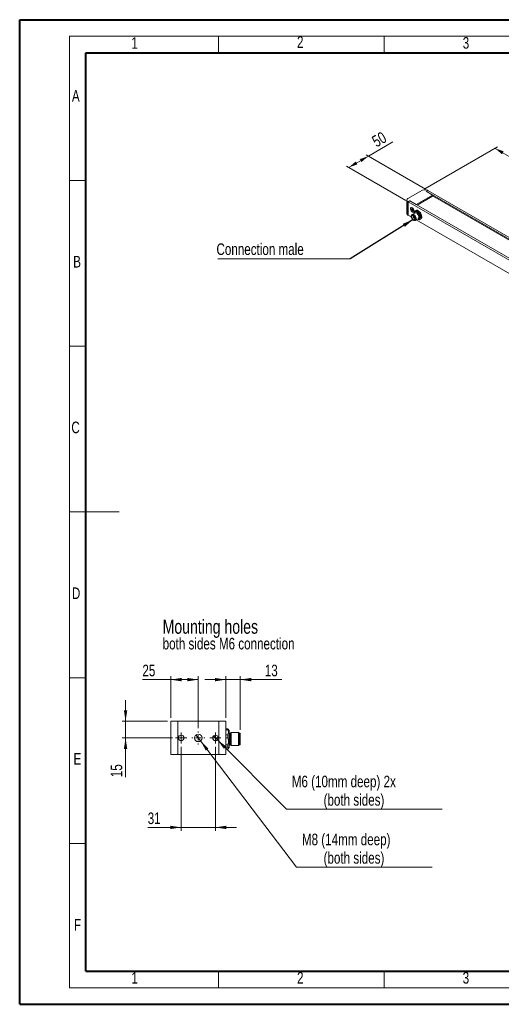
# Model space of a CAD drawing. Header units: millimetres. Extents: x 0 to 420, y 0 to 297.
# Tile 1 of 2: x 0 to 145, y 0 to 297. Entities that reach past the tile are written whole.
import ezdxf

# ---------------------------------------------------------------- set-up
doc = ezdxf.new("R2010")
doc.units = ezdxf.units.MM
doc.styles.add('SLDTEXTSTYLE0', font='TXT', dxfattribs={"width": 0.75})
doc.dimstyles.new('SLDDIMSTYLE0', dxfattribs={"dimtxt": 3.5, "dimasz": 3.302, "dimexe": 0, "dimexo": 0.0625, "dimgap": 0.875, "dimtad": 1, "dimlfac": 3, "dimrnd": 1e-09, "dimzin": 12, "dimdsep": 46, "dimtxsty": 'SLDTEXTSTYLE0', "dimsah": 1, "dimcen": 0.09, "dimadec": 0, "dimazin": 3, "dimtfac": 1, "dimtofl": 0, "dimtmove": 0, "dimatfit": 3, "dimfxl": 1, "dimfrac": 2, "dimtolj": 1, "dimtzin": 12, "dimarcsym": 0})
doc.dimstyles.new('SLDDIMSTYLE1', dxfattribs={"dimtxt": 3.5, "dimasz": 3.302, "dimexe": 0, "dimexo": 0.0625, "dimgap": 0.875, "dimtad": 1, "dimlfac": 3, "dimrnd": 1e-09, "dimzin": 12, "dimdsep": 46, "dimtxsty": 'SLDTEXTSTYLE0', "dimsah": 1, "dimcen": 0.09, "dimadec": 0, "dimazin": 3, "dimtfac": 1, "dimtmove": 0, "dimatfit": 0, "dimfxl": 1, "dimfrac": 2, "dimtolj": 1, "dimtzin": 12, "dimarcsym": 0})
doc.dimstyles.new('SLDDIMSTYLE2', dxfattribs={"dimtxt": 3.5, "dimasz": 3.302, "dimexe": 0, "dimexo": 0.0625, "dimgap": 0.875, "dimtad": 0, "dimtih": 1, "dimtoh": 1, "dimlfac": 3, "dimrnd": 1e-09, "dimzin": 12, "dimdsep": 46, "dimtxsty": 'SLDTEXTSTYLE0', "dimblk1": 'NONE', "dimsah": 1, "dimcen": 0, "dimadec": 0, "dimazin": 3, "dimtfac": 1, "dimtmove": 0, "dimatfit": 3, "dimldrblk": 'NONE', "dimfxl": 1, "dimfrac": 2, "dimtolj": 1, "dimtzin": 12, "dimarcsym": 0})
doc.dimstyles.new('SLDDIMSTYLE3', dxfattribs={"dimtxt": 3.5, "dimasz": 3.302, "dimexe": 0, "dimexo": 0.0625, "dimgap": 0.875, "dimtad": 1, "dimlfac": 6, "dimrnd": 1e-09, "dimzin": 12, "dimdsep": 46, "dimtxsty": 'SLDTEXTSTYLE0', "dimsah": 1, "dimcen": 0.09, "dimadec": 0, "dimazin": 3, "dimtfac": 1, "dimtofl": 0, "dimtmove": 0, "dimatfit": 3, "dimfxl": 1, "dimfrac": 2, "dimtolj": 1, "dimtzin": 12, "dimarcsym": 0})
doc.dimstyles.new('SLDDIMSTYLE5', dxfattribs={"dimtxt": 0.18, "dimasz": 3.302, "dimexe": 0, "dimexo": 0.0625, "dimgap": 0, "dimtad": 0, "dimtih": 1, "dimtoh": 1, "dimdec": 0, "dimrnd": 1e-09, "dimzin": 0, "dimdsep": 46, "dimtxsty": 'Standard', "dimsah": 1, "dimcen": 0.09, "dimadec": 0, "dimazin": 0, "dimtfac": 3.302, "dimtdec": 0, "dimtofl": 0, "dimtmove": 0, "dimatfit": 3, "dimfxl": 1, "dimfrac": 2, "dimtolj": 1, "dimtzin": 0, "dimarcsym": 0})

# ---------------------------------------------------------------- blocks, each defined once
blk = doc.blocks.new('_D_2')
at = {"color": 7, "linetype": 'Continuous', "lineweight": 0}
for p, q in [((62.31, 98.15), (55.96, 98.15)), ((62.31, 86.58), (62.31, 99.15)), ((66.65, 98.15), (62.31, 98.15)), ((66.65, 82.99), (66.65, 99.15)), ((66.65, 98.15), (79.23, 98.15))]:
    blk.add_line(p, q, dxfattribs=at)
for points in [[(62.31, 98.15), (59.01, 98.66), (59.01, 97.64)], [(66.65, 98.15), (69.95, 97.64), (69.95, 98.66)]]:
    blk.add_solid(points, dxfattribs=at)
at = {"color": 7, "linetype": 'Continuous', "lineweight": 0, "insert": (74.06, 102.66), "char_height": 3.5, "attachment_point": 1, "style": 'SLDTEXTSTYLE0'}
blk.add_mtext('13', dxfattribs=at)
blk = doc.blocks.new('_D_3')
at = {"color": 7, "linetype": 'Continuous', "lineweight": 0}
for p, q in [((45.65, 98.15), (37.12, 98.15)), ((45.65, 86.58), (45.65, 99.15)), ((53.98, 98.15), (45.65, 98.15)), ((53.98, 83.54), (53.98, 99.15))]:
    blk.add_line(p, q, dxfattribs=at)
for points in [[(45.65, 98.15), (48.95, 97.64), (48.95, 98.66)], [(53.98, 98.15), (50.68, 98.66), (50.68, 97.64)]]:
    blk.add_solid(points, dxfattribs=at)
at = {"color": 7, "linetype": 'Continuous', "lineweight": 0, "insert": (37.12, 102.66), "char_height": 3.5, "attachment_point": 1, "style": 'SLDTEXTSTYLE0'}
blk.add_mtext('25', dxfattribs=at)
blk = doc.blocks.new('_D_4')
at = {"color": 7, "linetype": 'Continuous', "lineweight": 0}
for p, q in [((32.04, 85.58), (32.04, 91.93)), ((44.65, 85.58), (31.04, 85.58)), ((32.04, 85.58), (32.04, 80.58)), ((46.15, 80.58), (31.04, 80.58)), ((32.04, 80.58), (32.04, 68.73))]:
    blk.add_line(p, q, dxfattribs=at)
for points in [[(32.04, 85.58), (32.54, 88.88), (31.53, 88.88)], [(32.04, 80.58), (31.53, 77.27), (32.54, 77.27)]]:
    blk.add_solid(points, dxfattribs=at)
at = {"color": 7, "linetype": 'Continuous', "lineweight": 0, "insert": (27.52, 68.73), "char_height": 3.5, "attachment_point": 1, "rotation": 90, "style": 'SLDTEXTSTYLE0'}
blk.add_mtext('15', dxfattribs=at)
blk = doc.blocks.new('_D_5')
at = {"color": 7, "linetype": 'Continuous', "lineweight": 0}
for p, q in [((48.81, 77.91), (48.81, 52.58)), ((59.15, 77.91), (59.15, 52.58)), ((48.81, 53.58), (38.72, 53.58)), ((48.81, 53.58), (59.15, 53.58)), ((59.15, 53.58), (65.5, 53.58))]:
    blk.add_line(p, q, dxfattribs=at)
for points in [[(48.81, 53.58), (45.51, 54.08), (45.51, 53.07)], [(59.15, 53.58), (62.45, 53.07), (62.45, 54.08)]]:
    blk.add_solid(points, dxfattribs=at)
at = {"color": 7, "linetype": 'Continuous', "lineweight": 0, "insert": (38.72, 58.09), "char_height": 3.5, "attachment_point": 1, "style": 'SLDTEXTSTYLE0'}
blk.add_mtext('31', dxfattribs=at)
blk = doc.blocks.new('_D_6')
at = {"color": 7, "linetype": 'Continuous', "lineweight": 0}
for p, q in [((58.56, 81.16), (59.74, 79.99)), ((59.74, 79.99), (80.61, 59.11)), ((80.61, 59.11), (127.59, 59.11))]:
    blk.add_line(p, q, dxfattribs=at)
blk.add_solid([(59.74, 79.99), (61.71, 77.29), (62.43, 78.01)], dxfattribs=at)
at = {"color": 7, "linetype": 'Continuous', "lineweight": 0, "char_height": 3.5, "attachment_point": 1, "style": 'SLDTEXTSTYLE0'}
for s, insert in [('M6 (10mm deep) 2x', (82.2, 69.18)), ('(both sides)', (91.8, 63.63))]:
    blk.add_mtext(s, dxfattribs=dict(at, insert=insert))
blk = doc.blocks.new('_NONE')
blk = doc.blocks.new('_D_7')
at = {"color": 7, "linetype": 'Continuous', "lineweight": 0}
for p, q in [((53.29, 81.48), (54.67, 79.67)), ((54.67, 79.67), (83.67, 41.63)), ((83.67, 41.63), (124.53, 41.63))]:
    blk.add_line(p, q, dxfattribs=at)
blk.add_solid([(54.67, 79.67), (56.27, 76.74), (57.07, 77.36)], dxfattribs=at)
at = {"color": 7, "linetype": 'Continuous', "lineweight": 0, "char_height": 3.5, "attachment_point": 1, "style": 'SLDTEXTSTYLE0'}
for s, insert in [('M8 (14mm deep)', (85.26, 51.7)), ('(both sides)', (91.8, 46.14))]:
    blk.add_mtext(s, dxfattribs=dict(at, insert=insert))
blk = doc.blocks.new('SW_NOTE_2')
at = {"color": 0, "linetype": 'Continuous', "lineweight": 0, "attachment_point": 1, "style": 'SLDTEXTSTYLE0'}
for s, insert, char_height in [('Mounting holes', (0, 5.46), 4.2333), ('both sides M6 connection', (0, -0.01), 3.5)]:
    blk.add_mtext(s, dxfattribs=dict(at, insert=insert, char_height=char_height))
blk = doc.blocks.new('SW_CENTERMARKSYMBOL_0')
at = {"color": 0, "linetype": 'Continuous', "lineweight": 0}
for p, q in [((-0.83, 0), (-1.67, 0)), ((0, 0), (-0.83, 0)), ((0, 0.83), (0, 1.67)), ((0, 0), (0, 0.83)), ((0, 0), (0, -0.83)), ((0, 0), (0.83, 0)), ((0.83, 0), (1.67, 0)), ((0, -0.83), (0, -1.67))]:
    blk.add_line(p, q, dxfattribs=at)
blk = doc.blocks.new('SW_CENTERMARKSYMBOL_1')
at = {"color": 0, "linetype": 'Continuous', "lineweight": 0}
for p, q in [((-1.67, 0), (-1.97, 0)), ((0, 0), (-0.83, 0)), ((0, 1.67), (0, 1.97)), ((0, 0), (0, 0.83)), ((0, 0), (0, -0.83)), ((0, 0), (0.83, 0)), ((1.67, 0), (1.97, 0)), ((0, -1.67), (0, -1.97))]:
    blk.add_line(p, q, dxfattribs=at)
blk = doc.blocks.new('SW_CENTERMARKSYMBOL_2')
at = {"color": 0, "linetype": 'Continuous', "lineweight": 0}
for p, q in [((-0.83, 0), (-1.67, 0)), ((0, 0), (-0.83, 0)), ((0, 0.83), (0, 1.67)), ((0, 0), (0, 0.83)), ((0, 0), (0, -0.83)), ((0, 0), (0.83, 0)), ((0.83, 0), (1.67, 0)), ((0, -0.83), (0, -1.67))]:
    blk.add_line(p, q, dxfattribs=at)
blk = doc.blocks.new('_D_8')
at = {"color": 7, "linetype": 'Continuous', "lineweight": 0}
for p, q in [((105.31, 256.06), (112.74, 260.35)), ((105.31, 256.06), (99.41, 252.66)), ((122.51, 246.13), (104.6, 256.47)), ((116.62, 242.72), (98.71, 253.07))]:
    blk.add_line(p, q, dxfattribs=at)
for points in [[(105.31, 256.06), (102.72, 255.15), (103.23, 254.27)], [(99.41, 252.66), (102, 253.57), (101.5, 254.45)]]:
    blk.add_solid(points, dxfattribs=at)
at = {"color": 7, "linetype": 'Continuous', "lineweight": 0, "insert": (106, 261.67), "char_height": 3.5, "attachment_point": 1, "rotation": 29.9973, "style": 'SLDTEXTSTYLE0'}
blk.add_mtext('50', dxfattribs=at)
blk = doc.blocks.new('_D_9')
at = {"color": 7, "linetype": 'Continuous', "lineweight": 0}
for p, q in [((122.34, 246.16), (144.26, 258.82)), ((143.56, 258.41), (361.58, 132.55)), ((340.36, 120.3), (362.29, 132.96))]:
    blk.add_line(p, q, dxfattribs=at)
for points in [[(143.56, 258.41), (145.64, 256.62), (146.15, 257.5)], [(361.58, 132.55), (359.5, 134.33), (358.99, 133.45)]]:
    blk.add_solid(points, dxfattribs=at)
at = {"color": 7, "linetype": 'Continuous', "lineweight": 0, "insert": (250.35, 201.97), "char_height": 3.5, "attachment_point": 1, "rotation": 330.0027, "style": 'SLDTEXTSTYLE0'}
blk.add_mtext('1850', dxfattribs=at)
blk = doc.blocks.new('SW_NOTE_3')
at = {"color": 0, "linetype": 'Continuous', "lineweight": 0}
blk.add_line((-39.95, 0), (0, 0), dxfattribs=at)
at = {"color": 0, "linetype": 'Continuous', "lineweight": 0, "insert": (-40.35, 4.63), "char_height": 3.5, "attachment_point": 1, "style": 'SLDTEXTSTYLE0'}
blk.add_mtext('Connection male', dxfattribs=at)

msp = doc.modelspace()

# ---------------------------------------------------------------- linework, layer by layer
at = {"color": 7, "linetype": 'Continuous', "lineweight": 40}
for p, q in [((0.0788, 0.2148), (0.0788, 297.2148)), ((0.0788, 297.2148), (420.0788, 297.2148)), ((20.0788, 10.2148), (20.0788, 287.2148)), ((20.0788, 287.2148), (410.0788, 287.2148)), ((20.0788, 10.2148), (410.0788, 10.2148)), ((0.0788, 0.2148), (420.0788, 0.2148))]:
    msp.add_line(p, q, dxfattribs=at)
at = {"color": 7, "linetype": 'Continuous', "lineweight": 0}
for p, q in [((15.0788, 292.2148), (415.0788, 292.2148)), ((15.0788, 292.2148), (15.0788, 5.2148)), ((60.0788, 292.2148), (60.0788, 287.2148)), ((110.0788, 292.2148), (110.0788, 287.2148)), ((20.0788, 248.7148), (15.0788, 248.7148)), ((20.0788, 198.7148), (15.0788, 198.7148)), ((15.0788, 148.7148), (30.0788, 148.7148)), ((20.0788, 98.7148), (15.0788, 98.7148)), ((20.0788, 48.7148), (15.0788, 48.7148)), ((60.0788, 10.2148), (60.0788, 5.2148)), ((110.0788, 10.2148), (110.0788, 5.2148)), ((15.0788, 5.2148), (415.0788, 5.2148))]:
    msp.add_line(p, q, dxfattribs=at)
at = {"color": 7, "linetype": 'Continuous', "lineweight": 15}
for p, q in [((117.27, 243.2345), (121.6305, 245.7518)), ((119.7449, 241.4656), (124.6946, 244.3231)), ((124.6946, 243.9828), (120.0395, 241.2955)), ((123.2215, 245.7178), (122.7501, 245.4456)), ((122.7501, 245.4456), (124.6946, 244.3231)), ((339.1247, 120.5352), (122.7501, 245.4456)), ((123.2215, 245.7178), (123.1625, 245.7518)), ((339.5961, 120.8073), (123.2215, 245.7178)), ((124.6946, 243.9828), (124.6946, 244.3231)), ((336.9445, 121.5217), (124.6946, 244.0509)), ((116.9527, 242.7923), (116.9527, 238.7096)), ((117.3289, 242.3161), (117.27, 242.3501)), ((117.27, 242.3501), (117.27, 238.2674)), ((117.8003, 242.5882), (117.3289, 242.3161)), ((117.3289, 238.2334), (117.3289, 242.3161)), ((333.7036, 117.4056), (117.3289, 242.3161)), ((119.7449, 241.4656), (117.8003, 242.5882)), ((334.175, 117.6778), (117.8003, 242.5882)), ((117.27, 238.2674), (117.3289, 238.2334)), ((118.2536, 237.6995), (117.3289, 238.2334)), ((118.2753, 240.4728), (118.2164, 240.4388)), ((118.3071, 239.9121), (118.3071, 240.0523)), ((118.3071, 240.0523), (118.4617, 239.963)), ((118.3071, 239.9121), (118.627, 239.9739)), ((118.4617, 239.8229), (118.3071, 239.9121)), ((118.5414, 238.3111), (118.4235, 238.2431)), ((118.5057, 240.167), (118.627, 240.0969)), ((118.5057, 239.9884), (118.5057, 240.167)), ((118.5057, 239.5682), (118.7192, 239.8144)), ((118.5057, 239.5682), (118.5057, 239.7467)), ((118.627, 239.4981), (118.5057, 239.5682)), ((119.3156, 238.9024), (118.5496, 238.4602)), ((118.627, 240.0969), (118.627, 239.9183)), ((118.627, 239.6766), (118.6561, 239.6961)), ((118.627, 239.6766), (118.627, 239.4981)), ((118.671, 239.8422), (118.8256, 239.7529)), ((118.8256, 239.6128), (118.671, 239.702)), ((118.8256, 239.7529), (118.8256, 239.6128)), ((119.1627, 237.7556), (118.8938, 237.6004)), ((118.9163, 239.2263), (118.9752, 239.2603)), ((118.9771, 237.4561), (119.246, 237.6113)), ((119.1203, 238.8343), (119.1202, 238.7896)), ((119.1261, 238.9986), (119.124, 238.8342)), ((119.2139, 239.3252), (119.4055, 239.4358)), ((119.9475, 239.7479), (119.4055, 239.4358)), ((119.7229, 238.923), (119.5633, 238.9448)), ((119.674, 238.9297), (119.7368, 238.9257)), ((119.7559, 239.6373), (119.9475, 239.7479)), ((120.0829, 239.5494), (120.2744, 239.66)), ((121.0141, 239.0034), (120.2744, 239.66)), ((120.8226, 238.8928), (121.0141, 239.0034)), ((121.0617, 238.4782), (121.2532, 238.5888)), ((121.4509, 237.6202), (121.2532, 238.5888)), ((121.4509, 237.6202), (121.2593, 237.5096)), ((119.2984, 236.7275), (119.4163, 236.7955)), ((119.3307, 237.3716), (119.3105, 237.3599)), ((119.5495, 236.7281), (120.3155, 237.1703)), ((333.7036, 113.3229), (119.7429, 236.8398)), ((120.1202, 237.0575), (120.1644, 237.032)), ((120.1718, 237.0437), (120.3025, 236.9588)), ((120.4761, 237.3636), (120.5371, 237.5127)), ((120.5826, 237.5373), (120.5148, 237.5795)), ((120.5457, 237.5221), (120.5184, 237.467)), ((121.1715, 237.1829), (121.3631, 237.2935)), ((45.6473, 75.5755), (45.6473, 85.5755)), ((45.6473, 85.5755), (47.8139, 85.5755)), ((47.8139, 85.5755), (47.8139, 75.5755)), ((60.1473, 85.5755), (47.8139, 85.5755)), ((60.1473, 75.5755), (60.1473, 85.5755)), ((60.1473, 85.5755), (62.3139, 85.5755)), ((62.3139, 85.5755), (62.3139, 75.5755)), ((62.3301, 83.1768), (62.3139, 82.9921)), ((62.3387, 83.2595), (62.3387, 83.0125)), ((62.8806, 83.2595), (62.3387, 83.2595)), ((62.8806, 83.2595), (62.8806, 83.0125)), ((62.9407, 83.1764), (62.8806, 83.2595)), ((63.3139, 82.8421), (62.9602, 83.1959)), ((62.8806, 83.0125), (62.3387, 83.0125)), ((62.3387, 81.4818), (62.3387, 80.5574)), ((62.8806, 81.4818), (62.3387, 81.4818)), ((62.8806, 80.5574), (62.3387, 80.5574)), ((62.8806, 81.4818), (62.8806, 80.5574)), ((63.3139, 82.8421), (63.3139, 78.4037)), ((63.5397, 82.0171), (63.3806, 82.0171)), ((63.9473, 82.2421), (63.573, 82.0261)), ((66.1139, 82.2421), (63.9473, 82.2421)), ((63.9473, 82.2421), (63.9473, 78.2421)), ((66.3139, 82.0421), (66.1139, 82.2421)), ((66.1139, 78.2421), (66.1139, 82.2421)), ((66.3139, 78.9693), (66.3139, 82.0421)), ((66.6473, 81.9921), (66.3139, 81.9921)), ((66.6473, 78.4921), (66.6473, 81.9921)), ((62.3139, 77.4921), (62.3301, 77.3074)), ((62.3387, 78.4644), (62.3387, 77.7871)), ((62.8806, 78.4644), (62.3387, 78.4644)), ((62.8806, 77.7871), (62.3387, 77.7871)), ((62.8806, 77.2248), (62.3387, 77.2248)), ((62.8806, 78.4644), (62.8806, 77.7871)), ((62.9602, 77.2884), (63.3139, 77.6421)), ((63.3139, 78.4037), (63.3139, 77.6421)), ((63.3806, 78.4671), (63.5397, 78.4671)), ((63.573, 78.4582), (63.9473, 78.2421)), ((63.9473, 78.2421), (66.1139, 78.2421)), ((66.1139, 78.2421), (66.3139, 78.4421)), ((66.3139, 78.4421), (66.3139, 78.9693)), ((66.3139, 78.4921), (66.6473, 78.4921)), ((47.8139, 75.5755), (45.6473, 75.5755)), ((60.1473, 75.5755), (47.8139, 75.5755)), ((62.3139, 75.5755), (60.1473, 75.5755))]:
    msp.add_line(p, q, dxfattribs=at)
at = {"color": 1, "linetype": 'Continuous', "lineweight": 15}
for p, q in [((118.9081, 238.0092), (118.9081, 238.0202)), ((118.9317, 238.0033), (118.9317, 237.9956)), ((63.3806, 82.0171), (63.3806, 78.4671)), ((63.5397, 78.4671), (63.5397, 82.0171)), ((63.573, 82.0261), (63.573, 78.4582))]:
    msp.add_line(p, q, dxfattribs=at)
at = {"color": 7, "linetype": 'Continuous', "lineweight": 15, "flags": 128}
for points in [[(119.1202, 239.5128), (119.0978, 239.7059), (119.0323, 239.9093), (118.9291, 240.1065), (118.7964, 240.2815), (118.6452, 240.4201), (118.4875, 240.5111), (118.3363, 240.5472), (118.2036, 240.5253), (118.1004, 240.4473), (118.0349, 240.3195), (118.0125, 240.1523), (118.0349, 239.9591), (118.1004, 239.7557), (118.2036, 239.5585), (118.3363, 239.3835), (118.4875, 239.2449), (118.6452, 239.1539), (118.7964, 239.1179), (118.9291, 239.1397), (119.0323, 239.2177), (119.0978, 239.3455), (119.1202, 239.5128)], [(118.0714, 240.1183), (118.0934, 239.9371), (118.1574, 239.7466), (118.2577, 239.5638), (118.3855, 239.4049), (118.5294, 239.2839), (118.6765, 239.2117), (118.8138, 239.1947), (118.9292, 239.2343), (119.0123, 239.3271), (119.0558, 239.4648), (119.0558, 239.6352), (119.0123, 239.8231), (118.9292, 240.0118), (118.8138, 240.1847), (118.6765, 240.3262), (118.5294, 240.4239), (118.3855, 240.469), (118.2577, 240.4576), (118.1574, 240.3906), (118.0934, 240.2741), (118.0714, 240.1183)], [(119.2985, 237.7379), (119.3968, 237.5332), (119.4586, 237.3252), (119.4797, 237.1281), (119.4586, 236.9554), (119.3968, 236.8187), (119.2985, 236.7275), (119.1703, 236.6879), (119.0211, 236.7027), (118.861, 236.7708), (118.7008, 236.8876), (118.5516, 237.0451), (118.4235, 237.2326), (118.3251, 237.4374), (118.2633, 237.6454), (118.2423, 237.8425), (118.2633, 238.0152), (118.3251, 238.1519), (118.4235, 238.2431), (118.5516, 238.2826), (118.7008, 238.2679), (118.861, 238.1998), (119.0211, 238.083), (119.1703, 237.9255), (119.2985, 237.7379)], [(118.3667, 238.2004), (118.3842, 238.2548), (118.4647, 238.3907), (118.5819, 238.4766), (118.7285, 238.507), (118.8953, 238.4801), (119.0717, 238.3975), (119.2468, 238.2644), (119.4095, 238.0892), (119.5495, 237.8829)], [(119.2068, 237.685), (119.2934, 237.4996), (119.3415, 237.3129), (119.347, 237.1415), (119.3092, 237.0007), (119.2317, 236.9029), (119.1212, 236.8569), (118.9876, 236.8667), (118.8427, 236.9315), (118.6994, 237.0455), (118.5705, 237.1985), (118.4675, 237.3771), (118.3993, 237.5653), (118.3722, 237.7463), (118.3886, 237.9042), (118.4469, 238.0248), (118.542, 238.0975), (118.6654, 238.1158), (118.8062, 238.0781), (118.9519, 237.9877), (119.0895, 237.8527), (119.2068, 237.685)], [(118.436, 238.2503), (118.5288, 238.3327), (118.6606, 238.3734), (118.8141, 238.3583), (118.9788, 238.2882), (119.1435, 238.1681), (119.297, 238.0061), (119.4288, 237.8132), (119.53, 237.6026), (119.5935, 237.3887), (119.6152, 237.1859), (119.5935, 237.0083), (119.53, 236.8677), (119.4288, 236.7739), (119.311, 236.7347)], [(118.5414, 238.3111), (118.6695, 238.3507), (118.8187, 238.3359), (118.9788, 238.2678), (119.139, 238.151), (119.2882, 237.9935), (119.4163, 237.806)], [(118.9317, 237.9956), (118.9308, 237.9909), (118.9282, 237.988), (118.9244, 237.9873), (118.9199, 237.9888), (118.9154, 237.9925), (118.9116, 237.9976), (118.909, 238.0035), (118.9081, 238.0092)], [(120.1241, 237.0598), (120.3093, 236.9951), (120.4919, 236.9804), (120.6533, 237.0211), (120.7861, 237.1154), (120.8839, 237.2587), (120.9423, 237.4444), (120.9584, 237.6639), (120.9316, 237.9068), (120.863, 238.1619), (120.756, 238.4171), (120.6154, 238.6605), (120.4479, 238.8808), (120.2613, 239.0677), (120.0644, 239.2124), (119.8663, 239.3081), (119.6762, 239.3504), (119.5032, 239.3374), (119.3553, 239.2695), (119.2393, 239.15), (119.1607, 238.9845), (119.1242, 238.7919)], [(119.5495, 237.8829), (119.6582, 237.6584), (119.7286, 237.43), (119.7563, 237.2118), (119.7396, 237.0177), (119.6796, 236.8597), (119.5799, 236.748), (119.447, 236.6894), (119.2891, 236.6876), (119.233, 236.6996)], [(120.3156, 238.3251), (120.1755, 238.5314), (120.0128, 238.7066), (119.8378, 238.8397), (119.6613, 238.9223), (119.4946, 238.9492), (119.348, 238.9188), (119.3156, 238.9024)], [(119.4163, 237.806), (119.5147, 237.6012), (119.5765, 237.3932), (119.5975, 237.1961), (119.5765, 237.0234), (119.5147, 236.8868), (119.4163, 236.7956), (119.4163, 236.7955)], [(120.3155, 237.1703), (120.346, 237.1902), (120.4456, 237.302), (120.5056, 237.4599), (120.5223, 237.654), (120.4946, 237.8722), (120.4242, 238.1007), (120.3156, 238.3251)]]:
    msp.add_lwpolyline(points, dxfattribs=at)
at = {"color": 1, "linetype": 'Continuous', "lineweight": 15, "flags": 128}
for points in [[(118.8938, 237.6004), (118.8938, 237.6004), (118.9129, 237.6041), (118.9355, 237.5963), (118.958, 237.5781), (118.9772, 237.5523)], [(118.9533, 237.9866), (118.9443, 237.9896), (118.9317, 237.9956)], [(120.4597, 238.4083), (120.3297, 238.5985), (120.1783, 238.7582), (120.0159, 238.8767), (119.8535, 238.9458), (119.7021, 238.9608), (119.6089, 238.9386)], [(120.4935, 237.4062), (120.5594, 237.4759), (120.6221, 237.6145), (120.6435, 237.7897), (120.6221, 237.9896), (120.5594, 238.2006), (120.4597, 238.4083)], [(118.9772, 237.5523), (118.9899, 237.5229), (118.9944, 237.4942), (118.9899, 237.4708), (118.9773, 237.4562)]]:
    msp.add_lwpolyline(points, dxfattribs=at)
at = {"color": 7, "linetype": 'Continuous', "lineweight": 15}
for centre, radius in [((48.8139, 80.5755), 0.8333), ((53.9806, 80.5755), 1.1333), ((59.1473, 80.5755), 0.8333)]:
    msp.add_circle(centre, radius, dxfattribs=at)
for centre, radius, start, end in [((122.3965, 244.2733), 1.6651, 62.609767, 117.390205), ((117.4378, 242.7923), 0.473, 110.7837, 249.216385), ((117.4948, 238.7637), 0.5448, 185.694366, 245.625537), ((118.4178, 240.1566), 0.3468, 58.936435, 114.253502), ((118.5105, 239.9294), 0.0592, 94.648455, 145.371713), ((118.7341, 239.9294), 0.2925, 201.356155, 218.640706), ((118.3986, 239.7357), 0.2925, 21.356155, 38.640706), ((118.6222, 239.7357), 0.0592, 274.648455, 325.371713), ((118.784, 239.5361), 0.3356, 304.732585, 2.065803), ((120.0516, 238.9249), 0.9284, 154.454273, 175.447776), ((119.6819, 238.7097), 0.9305, 64.471694, 85.434709), ((119.8734, 238.8203), 0.9305, 64.471694, 85.434709), ((118.6868, 237.3847), 2.6145, 24.723113, 35.225722), ((118.8784, 237.4953), 2.6145, 24.723113, 35.225722), ((120.5256, 237.6939), 0.9283, 334.451328, 355.448066), ((120.7036, 237.7986), 0.9306, 244.473069, 265.433334), ((120.334, 237.5833), 0.9283, 334.451328, 355.448066), ((63.3806, 82.0838), 0.0667, 180, 270), ((63.5397, 82.0838), 0.0667, 270, 300), ((63.3806, 78.4005), 0.0667, 90, 180), ((63.5397, 78.4005), 0.0667, 60, 90)]:
    msp.add_arc(centre, radius, start, end, dxfattribs=at)
at = {"color": 1, "linetype": 'Continuous', "lineweight": 15}
for centre, radius, start, end in [((118.9276, 238.05), 0.0452, 198.49229, 244.445585), ((119.4852, 237.9509), 1.0008, 24.775729, 76.260092), ((119.4748, 237.9289), 1.0306, 25.696951, 75.271197), ((119.5389, 237.7868), 1.0352, 344.647882, 34.312674), ((119.5902, 237.8015), 0.9955, 343.701096, 35.230092), ((119.326, 237.3317), 0.0322, 78.415507, 118.96093)]:
    msp.add_arc(centre, radius, start, end, dxfattribs=at)
at = {"color": 7, "linetype": 'Continuous', "lineweight": 15}
for points, knots in [([(118.4617, 239.8229), (118.4753, 239.8296), (118.533, 239.8579), (118.5909, 239.8861), (118.6351, 239.9076)], [0, 0, 0, 0, 0.23661849, 1, 1, 1, 1]), ([(118.5057, 239.9884), (118.5183, 239.9945), (118.5638, 240.0166), (118.6093, 240.0384), (118.6422, 240.0542)], [0, 0, 0, 0, 0.27735277, 1, 1, 1, 1]), ([(118.6648, 239.8539), (118.6244, 239.8266), (118.5713, 239.7908), (118.5183, 239.7552), (118.5057, 239.7467)], [0, 0, 0, 0, 0.762009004, 1, 1, 1, 1]), ([(118.7936, 239.7856), (118.7644, 239.7656), (118.7236, 239.7377), (118.6826, 239.7099), (118.671, 239.702)], [0, 0, 0, 0, 0.71672494, 1, 1, 1, 1]), ([(118.8612, 238.0409), (118.8595, 238.0342), (118.8558, 238.0199), (118.8584, 237.996), (118.8685, 237.9696), (118.8875, 237.9464), (118.9126, 237.9313), (118.9389, 237.9263), (118.9616, 237.9287), (118.9728, 237.9359), (118.9767, 237.9383)], [0, 0, 0, 0, 0.10443242, 0.22322912, 0.36009392, 0.52765081, 0.66684529, 0.79842814, 0.93081926, 1, 1, 1, 1]), ([(118.8938, 237.6004), (118.8863, 237.5949), (118.8724, 237.5846), (118.8606, 237.5623), (118.856, 237.5393), (118.8582, 237.5149), (118.8685, 237.4884), (118.8875, 237.4653), (118.9126, 237.4501), (118.9389, 237.4451), (118.9616, 237.4475), (118.9728, 237.4547), (118.9767, 237.4572)], [0, 0, 0, 0, 0.10998044, 0.20495124, 0.29475681, 0.38830656, 0.49608565, 0.62803373, 0.7376467, 0.84126586, 0.94552139, 1, 1, 1, 1]), ([(118.8967, 237.987), (118.8977, 237.9851), (118.8991, 237.9821), (118.9001, 237.9781), (118.9002, 237.9762), (118.9001, 237.9735), (118.8997, 237.9711), (118.8982, 237.9689), (118.8962, 237.9673), (118.8942, 237.9669), (118.8921, 237.9671), (118.8908, 237.9674), (118.8894, 237.968), (118.8887, 237.9684), (118.8884, 237.9685), (118.8868, 237.9695), (118.8845, 237.9714), (118.8817, 237.9746), (118.8805, 237.9766), (118.8789, 237.9794), (118.8775, 237.9825), (118.8767, 237.9863), (118.8764, 237.99), (118.8769, 237.9925), (118.8778, 237.9945), (118.8784, 237.9954), (118.8793, 237.9962), (118.8798, 237.9965), (118.8799, 237.9966), (118.8811, 237.9972), (118.8831, 237.9977), (118.886, 237.9971), (118.8877, 237.9962), (118.89, 237.9948), (118.8923, 237.993), (118.8947, 237.9901), (118.8959, 237.9883), (118.8965, 237.9874), (118.8967, 237.987)], [0, 0, 0, 0, 0.06258766, 0.09386736, 0.12508865, 0.12854972, 0.18789991, 0.21902899, 0.25010198, 0.31280279, 0.31630048, 0.34345389, 0.36603426, 0.37221358, 0.37401919, 0.37506455, 0.43777615, 0.46894552, 0.50004, 0.50356804, 0.5628941, 0.59399271, 0.62506653, 0.68783219, 0.69133197, 0.71840637, 0.74095251, 0.7471749, 0.74904388, 0.75008396, 0.81286177, 0.84398842, 0.87505648, 0.87838344, 0.93763117, 0.96820829, 0.98824577, 1, 1, 1, 1]), ([(118.8837, 238.0432), (118.8844, 238.0347), (118.8858, 238.0153), (118.8995, 237.9843), (118.9236, 237.9571), (118.9548, 237.9413), (118.9793, 237.9358), (118.9922, 237.939), (118.9949, 237.9397)], [0, 0, 0, 0, 0.14904701, 0.34081329, 0.57949012, 0.76732704, 0.9519942, 1, 1, 1, 1]), ([(119.7559, 239.6373), (119.6924, 239.6007), (119.5635, 239.5264), (119.3514, 239.4043), (119.2684, 239.3565), (119.2139, 239.3252)], [0, 0, 0, 0, 0.25066555, 0.50867912, 1, 1, 1, 1]), ([(120.8226, 238.8928), (120.7429, 238.935), (120.5814, 239.0205), (120.3017, 239.2302), (120.1695, 239.423), (120.0829, 239.5494)], [0, 0, 0, 0, 0.250671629, 0.508677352, 1, 1, 1, 1]), ([(121.2593, 237.5096), (121.2238, 237.5771), (121.1517, 237.7142), (121.0576, 238.0307), (121.0601, 238.301), (121.0617, 238.4782)], [0, 0, 0, 0, 0.250664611, 0.508677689, 1, 1, 1, 1]), ([(118.8967, 237.5059), (118.8977, 237.5039), (118.8991, 237.5009), (118.9001, 237.497), (118.9002, 237.495), (118.9001, 237.4924), (118.8997, 237.4899), (118.8982, 237.4877), (118.8962, 237.4861), (118.8942, 237.4857), (118.8921, 237.4859), (118.8908, 237.4862), (118.8894, 237.4868), (118.8887, 237.4873), (118.8884, 237.4874), (118.8868, 237.4883), (118.8845, 237.4902), (118.8817, 237.4934), (118.8805, 237.4954), (118.8789, 237.4982), (118.8775, 237.5013), (118.8767, 237.5051), (118.8764, 237.5088), (118.8769, 237.5114), (118.8778, 237.5133), (118.8784, 237.5143), (118.8793, 237.515), (118.8798, 237.5154), (118.8799, 237.5155), (118.8811, 237.516), (118.8831, 237.5165), (118.886, 237.5159), (118.8877, 237.5151), (118.89, 237.5137), (118.8923, 237.5119), (118.8947, 237.509), (118.8959, 237.5072), (118.8965, 237.5062), (118.8967, 237.5059)], [0, 0, 0, 0, 0.062586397, 0.093867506, 0.125087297, 0.128548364, 0.187899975, 0.219029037, 0.250102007, 0.312801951, 0.316299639, 0.343453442, 0.366033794, 0.372213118, 0.374018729, 0.375064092, 0.437775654, 0.46894432, 0.500038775, 0.503565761, 0.562893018, 0.593993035, 0.625066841, 0.687832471, 0.691332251, 0.718405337, 0.740950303, 0.747173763, 0.749041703, 0.750082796, 0.812861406, 0.843988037, 0.87505586, 0.878382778, 0.93763018, 0.968207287, 0.988244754, 1, 1, 1, 1]), ([(119.3105, 237.3599), (119.303, 237.3544), (119.289, 237.3441), (119.2773, 237.3217), (119.2727, 237.2988), (119.2749, 237.2743), (119.2852, 237.2478), (119.3043, 237.225), (119.3269, 237.2103), (119.342, 237.2082), (119.348, 237.2074)], [0, 0, 0, 0, 0.13580311, 0.25305599, 0.3639254, 0.4794264, 0.61252484, 0.77539532, 0.91072875, 1, 1, 1, 1]), ([(119.3133, 237.2653), (119.3143, 237.2634), (119.3158, 237.2604), (119.3167, 237.2564), (119.3168, 237.2545), (119.3168, 237.2519), (119.3163, 237.2494), (119.3149, 237.2472), (119.3129, 237.2456), (119.3109, 237.2452), (119.3087, 237.2454), (119.3075, 237.2457), (119.3061, 237.2463), (119.3053, 237.2467), (119.3051, 237.2469), (119.3035, 237.2478), (119.3011, 237.2497), (119.2984, 237.2529), (119.2971, 237.2549), (119.2956, 237.2577), (119.2942, 237.2608), (119.2933, 237.2646), (119.2931, 237.2683), (119.2936, 237.2708), (119.2944, 237.2728), (119.2951, 237.2737), (119.2959, 237.2745), (119.2965, 237.2748), (119.2966, 237.2749), (119.2977, 237.2757), (119.2998, 237.276), (119.3027, 237.2754), (119.3043, 237.2745), (119.3066, 237.2731), (119.309, 237.2713), (119.3114, 237.2684), (119.3126, 237.2666), (119.3131, 237.2657), (119.3133, 237.2653)], [0, 0, 0, 0, 0.06253456, 0.0938165, 0.12503711, 0.12849827, 0.18783265, 0.21896253, 0.25003632, 0.31281659, 0.31631437, 0.34337744, 0.36595838, 0.37223287, 0.37403853, 0.37498889, 0.43779543, 0.46896491, 0.50006019, 0.50352136, 0.56285018, 0.59397816, 0.62504479, 0.68781208, 0.69131195, 0.71838575, 0.74093131, 0.74715493, 0.74902292, 0.74999681, 0.81277708, 0.84390453, 0.87506794, 0.87839494, 0.93755078, 0.96821231, 0.98817512, 1, 1, 1, 1]), ([(120.6295, 236.8709), (120.6541, 236.885), (120.7041, 236.9137), (120.8633, 237.0054), (121.0495, 237.1126), (121.1715, 237.1829)], [0, 0, 0, 0, 0.250667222, 0.50867593, 1, 1, 1, 1]), ([(62.8806, 83.0125), (62.9356, 82.888), (63.0473, 82.6354), (63.1219, 82.1111), (62.9761, 81.731), (62.8806, 81.4818)], [0, 0, 0, 0, 0.25066555, 0.50867912, 1, 1, 1, 1]), ([(62.8806, 80.5574), (62.9356, 80.3872), (63.0473, 80.0418), (63.1219, 79.3249), (62.9761, 78.8052), (62.8806, 78.4644)], [0, 0, 0, 0, 0.250664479, 0.508677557, 1, 1, 1, 1]), ([(62.8806, 77.7871), (62.9351, 77.7414), (63.0458, 77.6486), (63.1179, 77.4842), (63.0051, 77.372), (62.9407, 77.3079)], [0, 0, 0, 0, 0.29406074, 0.59674528, 1, 1, 1, 1])]:
    msp.add_open_spline(points, degree=3, knots=knots, dxfattribs=at)
at = {"color": 1, "linetype": 'Continuous', "lineweight": 15}
for points, knots in [([(119.5828, 238.9639), (119.6457, 238.9862), (119.7431, 239.0208), (119.9063, 238.9834), (120.0395, 238.9231), (120.1727, 238.8296), (120.3373, 238.6771), (120.4358, 238.5283), (120.4999, 238.4315)], [0, 0, 0, 0, 0.23610465, 0.36557555, 0.49779543, 0.63001531, 0.75948621, 1, 1, 1, 1]), ([(120.4999, 238.4315), (120.5517, 238.3276), (120.6313, 238.1679), (120.6811, 237.949), (120.6954, 237.787), (120.6811, 237.6415), (120.6318, 237.4814), (120.5532, 237.4143), (120.5024, 237.3709)], [0, 0, 0, 0, 0.24048785, 0.36994608, 0.50215074, 0.63435551, 0.76381374, 1, 1, 1, 1])]:
    msp.add_open_spline(points, degree=3, knots=knots, dxfattribs=at)

# ---------------------------------------------------------------- block references
at = {"color": 7, "linetype": 'Continuous', "lineweight": 0}
for name, p in [('SW_NOTE_3', (99.8253, 225.1039)), ('SW_NOTE_2', (43.2289, 110.7686)), ('SW_CENTERMARKSYMBOL_0', (48.8139, 80.5755)), ('SW_CENTERMARKSYMBOL_1', (53.9806, 80.5755)), ('SW_CENTERMARKSYMBOL_2', (59.1473, 80.5755))]:
    msp.add_blockref(name, p, dxfattribs=at)

# ---------------------------------------------------------------- texts
at = {"color": 7, "linetype": 'Continuous', "lineweight": 0, "char_height": 3.5, "attachment_point": 1, "style": 'SLDTEXTSTYLE0'}
for s, insert in [('1', (33.7803, 291.9372)), ('2', (83.7803, 292.2257)), ('3', (133.7968, 291.9735)), ('A', (15.8491, 275.9751)), ('B', (16.2311, 225.9631)), ('C', (15.6703, 175.9818)), ('D', (15.8374, 125.9531)), ('E', (16.3222, 75.9717)), ('F', (16.4457, 25.9672)), ('1', (33.7814, 9.9497)), ('2', (83.7787, 9.9511)), ('3', (133.7787, 9.9511))]:
    msp.add_mtext(s, dxfattribs=dict(at, insert=insert))

# ---------------------------------------------------------------- dimensions: what is measured, and where the dimension line sits
at = {"color": 7, "linetype": 'Continuous', "lineweight": 0}
for base, p1, p2, angle, dimstyle, picture, middle in [((99.4145, 252.6578), (123.2215, 245.7178), (117.3289, 242.3161), 29.997312, 'SLDDIMSTYLE3', '_D_8', (110.4981, 259.0563)), ((361.5818, 132.5469), (121.6305, 245.7518), (339.6551, 119.8889), 330.002688, 'SLDDIMSTYLE3', '_D_9', (252.5695, 195.4784)), ((32.0366, 80.5755), (45.6473, 85.5755), (47.1473, 80.5755), 90, 'SLDDIMSTYLE1', '_D_4', (32.0366, 71.3126))]:
    dim = msp.add_linear_dim(base=base, p1=p1, p2=p2, angle=angle, dimstyle=dimstyle, dxfattribs=at)
    dim.commit()
    dim.dimension.update_dxf_attribs({"geometry": picture, "text_midpoint": middle, "dimtype": 160})
for base, p1, p2, dimstyle, picture, middle in [((45.6473, 98.1517), (53.9806, 82.5421), (45.6473, 85.5755), 'SLDDIMSTYLE0', '_D_3', (39.7074, 98.1517)), ((62.3139, 98.1517), (66.6473, 81.9921), (62.3139, 85.5755), 'SLDDIMSTYLE1', '_D_2', (76.6473, 98.1517)), ((59.1473, 53.5755), (48.8139, 78.9088), (59.1473, 78.9088), 'SLDDIMSTYLE1', '_D_5', (41.3012, 53.5755))]:
    dim = msp.add_linear_dim(base=base, p1=p1, p2=p2, dimstyle=dimstyle, dxfattribs=at)
    dim.commit()
    dim.dimension.update_dxf_attribs({"geometry": picture, "text_midpoint": middle, "dimtype": 160})
for p1, p2, text, picture, middle in [((53.2936, 81.4768), (54.6677, 79.6741), 'M8 (14mm deep)\\P(both sides)', '_D_7', (104.8919, 47.1844)), ((58.558, 81.1647), (59.7365, 79.9862), 'M6 (10mm deep) 2x\\P(both sides)', '_D_6', (104.8919, 64.6711))]:
    dim = msp.add_diameter_dim_2p(p1=p1, p2=p2, text=text, dimstyle='SLDDIMSTYLE2', override={"dimpost": '<>'}, dxfattribs=at)
    dim.commit()
    dim.dimension.update_dxf_attribs({"geometry": picture, "text_midpoint": middle, "dimtype": 163})

# ---------------------------------------------------------------- leaders
msp.add_leader([(118.83, 236.9396), (99.8253, 225.1039)], dimstyle='SLDDIMSTYLE5', dxfattribs=at)

doc.saveas('drawing.dxf')
